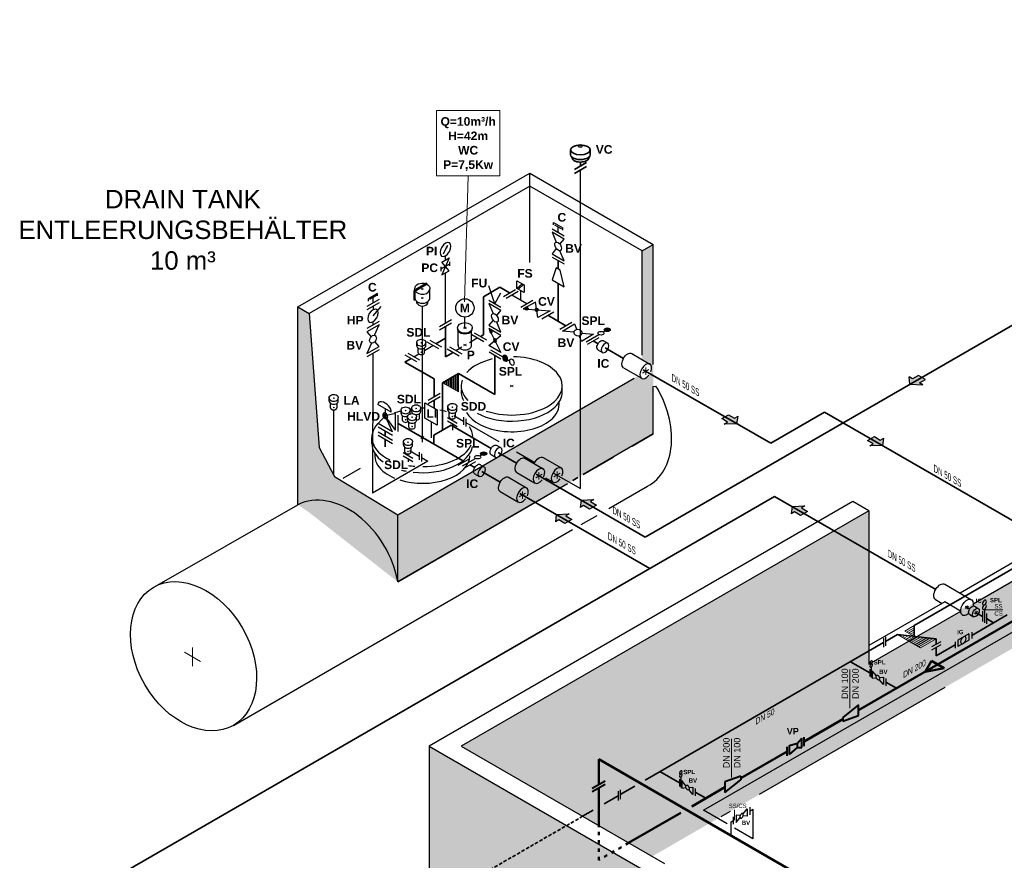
# Model space of a CAD drawing. Header units: millimetres. Extents: x 222 to 2461, y -1493 to 72.
# Tile 4 of 27: x 566 to 1100, y -802 to -346. Entities that reach past the tile are written whole.
import ezdxf

# ---------------------------------------------------------------- set-up
doc = ezdxf.new("R2010")
doc.units = ezdxf.units.MM
for name, pattern in [('ACAD_ISO03W100', [30, 12, -18]), ('ACAD_ISO10W100', [18, 12, -3, 0, -3]), ('VERDECKT2', [0.1875, 0.125, -0.0625])]:
    doc.linetypes.add(name, pattern=pattern)
for name, color, linetype, lineweight in [('Achsen', 253, 'ACAD_ISO10W100', 15), ('Armatur-Entleerung', 7, 'Continuous', 30), ('Armaturen-Auslagerung', 7, 'Continuous', 40), ('Auslagerung', 1, 'Continuous', 50), ('Entleerung', 74, 'Continuous', 35), ('Entleerung schwarz', 251, 'Continuous', 25), ('Hilfslinie', 254, 'Continuous', 9), ('Pfeile', 1, 'Continuous', 18), ('Symbole_70', 7, 'Continuous', 35), ('Text', 7, 'Continuous', 18), ('Text groß', 7, 'Continuous', 18)]:
    doc.layers.add(name, color=color, linetype=linetype, lineweight=lineweight)
for name, color, linetype in [('ANLAGEN', 7, 'Continuous'), ('DN 025-', 8, 'Continuous'), ('effekte', 7, 'Continuous'), ('gebäude', 8, 'Continuous'), ('rohrdurchführung', 7, 'Continuous')]:
    doc.layers.add(name, color=color, linetype=linetype)
doc.styles.add('isotext', font='arial.ttf', dxfattribs={"oblique": 30, "height": 3})

# ---------------------------------------------------------------- blocks, each defined once
blk = doc.blocks.new('FILOU_N2_83_2')
at = {"layer": 'ANLAGEN', "color": 7, "linetype": 'Continuous'}
for p, q in [((0, 0), (6.4952, 12.4102)), ((6.4952, 12.4102), (6.4952, 8.0801)), ((6.4952, 8.0801), (12.9904, 11.8301)), ((12.9904, 11.8301), (12.9904, 3.1699)), ((0, 0), (6.4952, -4.9104)), ((12.9904, 3.1699), (6.4952, -0.5801)), ((6.4952, -0.5801), (6.4952, -4.9103))]:
    blk.add_line(p, q, dxfattribs=at)

msp = doc.modelspace()

# ---------------------------------------------------------------- hatches: boundary and pattern name
at = {"layer": 'Armatur-Entleerung'}
h = msp.add_hatch(color=256, dxfattribs=at)
h.paths.add_polyline_path([(797.1, -469.38), (797.35, -469.54), (797.9, -468.37)])
h.paths.add_polyline_path([(797.9, -468.37), (797.35, -469.54), (797.56, -469.68)])
h = msp.add_hatch(color=256, dxfattribs=at)
edge = h.paths.add_edge_path()
edge.add_ellipse((840.87, -502.56), major_axis=(0.981, -0.017), ratio=0.707107, start_angle=156.689, end_angle=169.4455, ccw=False)
edge.add_line((839.97, -502.27), (840.68, -501.87))
edge.add_ellipse((840.87, -502.56), major_axis=(0.981, -0.017), ratio=0.707107, start_angle=1.1933, end_angle=101.7741, ccw=False)
edge.add_line((841.85, -502.56), (839.91, -502.41))
edge = h.paths.add_edge_path()
edge.add_ellipse((840.87, -502.56), major_axis=(0.981, -0.017), ratio=0.707107, start_angle=-190.5545, end_angle=1.1933, ccw=False)
edge.add_line((839.91, -502.41), (841.85, -502.56))
h = msp.add_hatch(color=256, dxfattribs=at)
edge = h.paths.add_edge_path()
edge.add_ellipse((846.31, -503.23), major_axis=(0.981, -0.017), ratio=0.707107, start_angle=156.689, end_angle=169.4455, ccw=False)
edge.add_line((845.41, -502.94), (846.12, -502.55))
edge.add_ellipse((846.31, -503.23), major_axis=(0.981, -0.017), ratio=0.707107, start_angle=1.1933, end_angle=101.7741, ccw=False)
edge.add_line((847.29, -503.23), (845.35, -503.09))
edge = h.paths.add_edge_path()
edge.add_ellipse((846.31, -503.23), major_axis=(0.981, -0.017), ratio=0.707107, start_angle=-190.5545, end_angle=1.1933, ccw=False)
edge.add_line((845.35, -503.09), (847.29, -503.23))
h = msp.add_hatch(color=256, dxfattribs=at)
edge = h.paths.add_edge_path()
edge.add_ellipse((884.62, -514.05), major_axis=(1.68, 0), ratio=0.57735, start_angle=0, end_angle=360)
h = msp.add_hatch(color=256, dxfattribs=at)
edge = h.paths.add_edge_path()
edge.add_ellipse((821.41, -514.88), major_axis=(0.491, -0.85), ratio=0.707107, start_angle=156.689, end_angle=169.4455, ccw=False)
edge.add_line((821.2, -513.96), (821.9, -514.37))
edge.add_ellipse((821.41, -514.88), major_axis=(0.491, -0.85), ratio=0.707107, start_angle=1.1933, end_angle=101.7741, ccw=False)
edge.add_line((821.92, -515.72), (821.04, -513.98))
edge = h.paths.add_edge_path()
edge.add_ellipse((821.41, -514.88), major_axis=(0.491, -0.85), ratio=0.707107, start_angle=-190.5545, end_angle=1.1933, ccw=False)
edge.add_line((821.04, -513.98), (821.92, -515.72))
h = msp.add_hatch(color=256, dxfattribs=at)
edge = h.paths.add_edge_path()
edge.add_ellipse((823.64, -519.89), major_axis=(0.491, -0.85), ratio=0.707107, start_angle=156.689, end_angle=169.4455, ccw=False)
edge.add_line((823.43, -518.97), (824.13, -519.37))
edge.add_ellipse((823.64, -519.89), major_axis=(0.491, -0.85), ratio=0.707107, start_angle=1.1933, end_angle=101.7741, ccw=False)
edge.add_line((824.14, -520.73), (823.27, -518.99))
edge = h.paths.add_edge_path()
edge.add_ellipse((823.64, -519.89), major_axis=(0.491, -0.85), ratio=0.707107, start_angle=-190.5545, end_angle=1.1933, ccw=False)
edge.add_line((823.27, -518.99), (824.14, -520.73))
h = msp.add_hatch(color=256, dxfattribs=at)
edge = h.paths.add_edge_path()
edge.add_ellipse((829.21, -529.54), major_axis=(-0.86, 1.5), ratio=0.707107, start_angle=0, end_angle=360, ccw=False)
h = msp.add_hatch(color=256, dxfattribs=at)
edge = h.paths.add_edge_path()
edge.add_ellipse((764.07, -560.83), major_axis=(0.86, -1.49), ratio=0.707107, start_angle=156.689, end_angle=169.4455, ccw=False)
edge.add_line((763.7, -559.23), (764.92, -559.93))
edge.add_ellipse((764.07, -560.83), major_axis=(0.86, -1.49), ratio=0.707107, start_angle=1.1933, end_angle=101.7741, ccw=False)
edge.add_line((764.95, -562.3), (763.42, -559.26))
edge = h.paths.add_edge_path()
edge.add_ellipse((764.07, -560.83), major_axis=(0.86, -1.49), ratio=0.707107, start_angle=-190.5545, end_angle=1.1933, ccw=False)
edge.add_line((763.42, -559.26), (764.95, -562.3))
h = msp.add_hatch(color=256, dxfattribs=at)
edge = h.paths.add_edge_path()
edge.add_ellipse((817.55, -581.36), major_axis=(1.68, 0), ratio=0.57735, start_angle=0, end_angle=360)
at = {"layer": 'Auslagerung'}
h = msp.add_hatch(color=256, dxfattribs=at)
h.paths.add_polyline_path([(1057.21, -699.8), (1067.61, -697.8), (1064.14, -695.8)])
h.paths.add_polyline_path([(1057.21, -699.8), (1057.21, -699.8), (1064.14, -695.8), (1060.68, -693.8)])
at = {"layer": 'effekte'}
h = msp.add_hatch(color=9, dxfattribs=at)
h.set_gradient(color1=(201, 200, 192), color2=(242, 242, 242), rotation=330, tint=1, name='CURVED')
edge = h.paths.add_edge_path()
edge.add_line((1325.89, -559.41), (1325.89, -439.67))
edge.add_line((1325.89, -439.67), (1172.33, -528.33))
edge.add_line((1172.33, -528.33), (1172.33, -611.55))
edge.add_line((1172.33, -611.55), (1136.51, -632.23))
edge.add_ellipse((1133.08, -634.22), major_axis=(2.43, 4.22), ratio=0.573854, start_angle=134.826, end_angle=314.826, ccw=False)
edge.add_line((1129.65, -636.22), (1129.63, -636.21))
edge.add_line((1129.63, -636.21), (1083.43, -662.88))
edge.add_ellipse((1080, -664.86), major_axis=(2.43, 4.22), ratio=0.573854, start_angle=134.826, end_angle=314.826, ccw=False)
edge.add_line((1076.57, -666.86), (1076.55, -666.85))
edge.add_line((1076.55, -666.85), (1026.74, -695.61))
edge.add_line((1026.74, -695.61), (1026.74, -612.38))
edge.add_line((1026.74, -612.38), (805.31, -740.22))
edge.add_line((805.31, -740.22), (909.01, -800.09))
edge.add_line((909.01, -800.09), (1325.89, -559.41))
h = msp.add_hatch(color=9, dxfattribs=at)
h.set_gradient(color1=(201, 200, 192), color2=(242, 242, 242), rotation=330, tint=1, name='CURVED')
h.paths.add_polyline_path([(903.52, -527.86), (903.52, -471.25), (909.66, -467.7), (909.66, -570.65), (770.86, -650.95), (770.86, -614.57), (899.19, -540.31), (900.86, -539.38), (903.14, -540.7), (904.29, -540.79), (905.98, -540.39), (907.19, -539.13), (907.59, -538.45), (908.36, -537.25), (908.58, -536.29), (908.85, -534.78), (908.76, -533.64), (908.36, -532.9), (907.06, -531.97), (903.61, -530.06)])
h = msp.add_hatch(color=9, dxfattribs=at)
h.set_gradient(color1=(201, 200, 192), color2=(242, 242, 242), rotation=330, tint=1, name='CURVED')
edge = h.paths.add_edge_path()
edge.add_line((736.56, -593.83), (728.28, -578.03))
edge.add_line((728.28, -578.03), (722.83, -505.17))
edge.add_line((722.83, -505.17), (716.68, -501.62))
edge.add_line((716.68, -501.62), (716.68, -609.06))
edge.add_ellipse((737.31, -647.14), major_axis=(21.66, -37.52), ratio=0.707107, start_angle=62.3959, end_angle=177.8067, ccw=False)
edge.add_line((770.86, -650.95), (770.86, -614.57))
edge.add_line((770.86, -614.57), (736.56, -593.83))
h = msp.add_hatch(color=9, dxfattribs=at)
h.set_gradient(color1=(201, 200, 192), color2=(242, 242, 242), rotation=330, tint=1, name='CURVED')
h.paths.add_polyline_path([(846.4, -850.05), (843.8, -851.55), (841.2, -847.05), (848.99, -848.55), (846.4, -850.05), (907, -885.04), (907, -808.93), (887.59, -797.73), (880, -793.35), (880, -793.35), (787.99, -740.22), (787.99, -869.96), (1274.67, -1150.95), (1303.86, -1134.09), (907, -904.96), (907, -885.04)])
h.paths.add_polyline_path([(851.96, -861.04), (861.88, -866.76), (861.88, -858.71), (851.96, -852.98)], flags=16)
at = {"layer": 'Hilfslinie', "ltscale": 0.8}
h = msp.add_hatch(dxfattribs=at)
h.set_pattern_fill('ANSI31', color=256, scale=0.2, angle=45)
h.set_pattern_definition([(90, (799.4913, -542.8028), (-0.635, 1e-16), [])])
h.paths.add_polyline_path([(795.17, -542.8), (803.81, -537.81), (803.81, -547.79)])
at = {"layer": 'Pfeile', "lineweight": 15}
h = msp.add_hatch(color=74, dxfattribs=at)
h.paths.add_polyline_path([(1055.52, -539.92), (1053.68, -538.86), (1048.77, -541.7), (1049.02, -543.67)])
h.paths.add_polyline_path([(1057.35, -540.98), (1055.52, -539.92), (1049.02, -543.67), (1049.02, -543.67), (1052.44, -543.81)])
h.paths.add_polyline_path([(1056.02, -543.96), (1054.14, -542.88), (1057.39, -541), (1057.35, -540.98), (1052.44, -543.81)])
h.paths.add_polyline_path([(1053.68, -538.86), (1053.64, -538.84), (1050.39, -540.71), (1048.52, -539.63), (1048.77, -541.7)])
for points in [[(946.78, -562.28), (950, -564.21), (948.1, -565.26), (955.1, -565.1), (955.68, -561.07), (953.79, -562.12), (950.57, -560.18)], [(1025.92, -574.17), (1029.13, -576.1), (1027.23, -577.15), (1034.24, -576.99), (1034.81, -572.96), (1032.92, -574.01), (1029.71, -572.07)], [(878.77, -609.27), (875.53, -607.4), (877.4, -606.31), (870.4, -606.6), (869.9, -610.64), (871.78, -609.56), (875.02, -611.44)], [(865.33, -617.05), (862.08, -615.18), (863.96, -614.09), (856.96, -614.38), (856.46, -618.42), (858.33, -617.34), (861.58, -619.22)], [(993.39, -612.7), (990.15, -610.82), (992.02, -609.74), (985.02, -610.03), (984.52, -614.07), (986.4, -612.99), (989.64, -614.86)]]:
    msp.add_hatch(color=74, dxfattribs=at).paths.add_polyline_path(points)

# ---------------------------------------------------------------- linework, layer by layer
at = {"layer": 'Achsen', "lineweight": 15}
for p, q in [((784.76, -492.22), (783.71, -491.61)), ((783.71, -492.22), (784.76, -491.61)), ((783.71, -497.13), (784.76, -496.52)), ((784.76, -497.13), (783.71, -496.52)), ((808.14, -513.51), (806.51, -512.57)), ((806.51, -513.51), (808.14, -512.57)), ((783.98, -521.35), (783.35, -520.98)), ((783.35, -521.35), (783.98, -520.98)), ((808.14, -522.87), (806.51, -521.93)), ((806.51, -522.87), (808.14, -521.93)), ((783.98, -526.48), (783.35, -526.11)), ((783.35, -526.48), (783.98, -526.11)), ((833.6, -545.02), (831.94, -544.07)), ((831.94, -545.02), (833.6, -544.07)), ((736.44, -551.34), (735.81, -550.97)), ((735.81, -551.34), (736.44, -550.97)), ((800.87, -556.23), (800.24, -555.87)), ((800.24, -556.23), (800.87, -555.87)), ((735.81, -556.47), (736.44, -556.1)), ((736.44, -556.47), (735.81, -556.1)), ((775.47, -558.12), (774.84, -557.76)), ((774.84, -558.12), (775.47, -557.76)), ((778.98, -561.69), (778.34, -561.33)), ((778.34, -561.69), (778.98, -561.33)), ((781.2, -556.98), (780.57, -556.61)), ((780.57, -556.98), (781.2, -556.61)), ((800.87, -561.36), (800.24, -561)), ((800.24, -561.36), (800.87, -561)), ((775.47, -563.25), (774.84, -562.89)), ((774.84, -563.25), (775.47, -562.89)), ((778.98, -566.82), (778.34, -566.46)), ((778.34, -566.82), (778.98, -566.46)), ((781.2, -562.11), (780.57, -561.74)), ((780.57, -562.11), (781.2, -561.74)), ((785.07, -573.04), (783.41, -572.09)), ((783.41, -573.04), (785.07, -572.09)), ((776.78, -575.23), (776.14, -574.86)), ((776.14, -575.23), (776.78, -574.86)), ((776.78, -580.36), (776.14, -579.99)), ((776.14, -580.36), (776.78, -579.99)), ((663.81, -694.19), (655.14, -689.18)), ((659.47, -686.68), (659.47, -696.7))]:
    msp.add_line(p, q, dxfattribs=at)
at = {"layer": 'Achsen'}
for p, q in [((905.57, -534.56), (905.57, -538.56)), ((903.84, -537.56), (907.3, -535.56)), ((845.81, -594.43), (849.27, -592.43)), ((847.54, -591.43), (847.54, -595.43)), ((855.68, -594), (859.15, -592)), ((857.41, -591), (857.41, -595)), ((836.87, -604.82), (840.33, -602.82)), ((838.6, -601.82), (838.6, -605.82)), ((1079.13, -665.36), (1080.86, -664.36)), ((1080, -663.86), (1080, -665.86)), ((1083.96, -668.15), (1085.69, -667.15)), ((1084.83, -666.65), (1084.83, -668.65))]:
    msp.add_line(p, q, dxfattribs=at)
at = {"layer": 'Armatur-Entleerung'}
for p, q in [((854.68, -459.22), (861.25, -463.01)), ((855.45, -455.83), (860.48, -458.74)), ((855.45, -457.1), (855.45, -455.83)), ((856.01, -457.02), (859.79, -459.21)), ((857.97, -461.11), (857.97, -458.15)), ((860.48, -460.01), (860.48, -458.74)), ((795.74, -472.91), (797.9, -468.37)), ((854.68, -474.56), (861.25, -478.35)), ((794.43, -482.17), (794.43, -479.92)), ((780.16, -492.51), (780.16, -491.76)), ((788.31, -496.68), (788.31, -491.76)), ((823.64, -499.9), (820.36, -490.25)), ((838.57, -489.14), (835.77, -491.7)), ((839.21, -489.51), (836.41, -492.07)), ((759.96, -494.33), (754.92, -497.24)), ((754.92, -498.52), (754.92, -497.24)), ((759.4, -495.53), (755.61, -497.72)), ((757.44, -499.61), (757.44, -496.65)), ((759.96, -495.61), (759.96, -494.33)), ((780.16, -496.68), (780.16, -493.09)), ((823.64, -499.9), (826.92, -494.04)), ((828.35, -496.02), (834.9, -492.19)), ((829.73, -497), (836.28, -493.17)), ((832.85, -495.18), (840.95, -499.86)), ((837.57, -492.74), (837.57, -497.91)), ((760.72, -497.72), (754.15, -501.51)), ((760.72, -499.52), (754.15, -503.31)), ((757.44, -501.41), (757.44, -503.18)), ((757.44, -506.47), (761.81, -501.41)), ((781.32, -499.55), (781.32, -498.85)), ((787.15, -499.55), (787.15, -498.85)), ((820.36, -498.01), (826.92, -501.8)), ((837.68, -501.78), (844.23, -497.94)), ((807.32, -513.04), (807.32, -507.21)), ((849.13, -508.15), (855.67, -504.31)), ((760.72, -509.63), (754.15, -513.42)), ((757.44, -511.52), (757.44, -509.76)), ((793.55, -512.38), (800.1, -508.55)), ((793.55, -514.17), (800.1, -510.34)), ((858.91, -513.8), (865.46, -509.96)), ((803.65, -522.54), (803.65, -514.62)), ((809.8, -520.95), (814.09, -518.43)), ((810.99, -522.54), (810.99, -514.62)), ((811.11, -516.71), (817.68, -520.51)), ((812.44, -515.68), (819.01, -519.47)), ((873.13, -520.68), (880.11, -516.65)), ((873.91, -521.97), (880.25, -518.31)), ((882.49, -515.28), (883.43, -514.73)), ((781.2, -522.83), (781.2, -521.07)), ((781.9, -526.55), (781.9, -523.96)), ((785.43, -525.26), (789.98, -522.59)), ((785.43, -526.55), (785.43, -523.96)), ((786.13, -522.83), (786.13, -521.07)), ((793.24, -524.48), (786.9, -520.82)), ((794.79, -523.57), (788.45, -519.91)), ((799.05, -523.43), (805.61, -527.22)), ((802.33, -525.33), (805.59, -523.42)), ((882.51, -519.95), (884.98, -521.37)), ((760.71, -524.99), (754.13, -528.76)), ((781.25, -531.5), (774.91, -527.84)), ((782.8, -530.59), (776.46, -526.93)), ((779.54, -528.71), (782.28, -527.11)), ((797.71, -524.46), (804.28, -528.25)), ((826.81, -529.96), (820.47, -526.3)), ((821.2, -524.92), (827.87, -528.77)), ((879.55, -525), (882.05, -526.44)), ((830.55, -530.32), (831.5, -530.86)), ((787.41, -552.37), (793.95, -548.54)), ((787.41, -554.16), (793.95, -550.33)), ((733.66, -552.82), (733.66, -551.06)), ((734.36, -556.54), (734.36, -553.95)), ((737.89, -556.54), (737.89, -553.95)), ((738.59, -552.64), (738.59, -551.06)), ((798.09, -557.72), (798.09, -555.96)), ((803.02, -557.72), (803.02, -555.96)), ((760.18, -564.97), (764.07, -560.83)), ((764.07, -556.95), (764.07, -560.83)), ((769.6, -559.53), (764.07, -560.83)), ((767.96, -569.46), (764.07, -560.83)), ((769.6, -568.52), (764.07, -560.83)), ((769.6, -568.52), (769.6, -559.53)), ((771.1, -569.38), (771.1, -560.4)), ((772.69, -559.61), (772.69, -557.85)), ((773.39, -563.32), (773.39, -560.73)), ((777.62, -559.61), (777.62, -557.85)), ((778.42, -558.46), (778.42, -556.7)), ((779.12, -559.61), (779.12, -559.59)), ((782.64, -562.18), (782.64, -559.59)), ((783.35, -558.46), (783.35, -556.7)), ((798.79, -561.43), (798.79, -558.84)), ((802.32, -561.43), (802.32, -558.84)), ((767.96, -569.46), (760.18, -564.97)), ((776.19, -563.18), (776.19, -561.42)), ((776.9, -566.89), (776.9, -564.31)), ((780.42, -566.89), (780.42, -564.31)), ((781.12, -563.18), (781.12, -561.42)), ((797.88, -561.67), (803.23, -564.76)), ((797.88, -563.47), (803.23, -566.56)), ((806.52, -561.58), (806.52, -565.75)), ((807.88, -562.37), (807.88, -566.53)), ((760.18, -566.76), (767.96, -571.25)), ((760.18, -569.51), (767.96, -574)), ((760.18, -571.3), (767.96, -575.79)), ((774, -576.71), (774, -574.95)), ((778.92, -576.71), (778.92, -574.95)), ((824.48, -576.82), (826.95, -578.24)), ((773.78, -580.67), (779.14, -583.76)), ((773.78, -582.47), (779.14, -585.56)), ((774.7, -580.43), (774.7, -577.84)), ((778.22, -580.43), (778.22, -577.84)), ((782.42, -580.58), (782.42, -584.74)), ((783.78, -581.37), (783.78, -585.53)), ((815.42, -582.59), (816.36, -582.04)), ((821.52, -581.87), (824.02, -583.31)), ((803.66, -587.57), (810, -583.91)), ((806.06, -587.99), (813.04, -583.96)), ((806.94, -589.22), (813.28, -585.56)), ((815.54, -587.2), (818.01, -588.63)), ((812.58, -592.25), (815.08, -593.7)), ((1083.99, -664.18), (1086.12, -665.41)), ((1088.39, -666.82), (1088.39, -672.59)), ((1089.46, -665.93), (1089.46, -673.21)), ((1090.56, -668.07), (1090.56, -673.84)), ((1081.45, -668.69), (1083.61, -669.93)), ((1034.6, -681.49), (1034.6, -686.49)), ((1035.77, -680.81), (1035.77, -685.81)), ((1065.73, -683.46), (1060.73, -686.34)), ((1065.73, -685.1), (1060.73, -687.99)), ((1027.2, -698.43), (1027.2, -702.43)), ((1027.96, -697.29), (1027.96, -702.87)), ((1030.78, -701.96), (1028.59, -699.23)), ((1028.59, -699.23), (1028.59, -703.23)), ((1028.59, -703.23), (1030.78, -703.04)), ((1032.39, -702.89), (1034.59, -702.7)), ((1034.59, -706.7), (1032.39, -703.97)), ((1034.59, -702.7), (1034.59, -706.7)), ((1035.85, -703.43), (1035.85, -707.43)), ((923.8, -758.13), (923.8, -762.13)), ((924.56, -756.99), (924.56, -762.57)), ((927.38, -761.66), (925.19, -758.93)), ((925.19, -758.93), (925.19, -762.93)), ((891.72, -763.98), (891.72, -768.98)), ((925.19, -762.93), (927.38, -762.74)), ((928.99, -762.59), (931.19, -762.4)), ((931.19, -766.4), (928.99, -763.67)), ((931.19, -762.4), (931.19, -766.4)), ((932.45, -763.12), (932.45, -767.12)), ((890.54, -764.66), (890.54, -769.66))]:
    msp.add_line(p, q, dxfattribs=at)
for points in [[(858.95, -467.59), (861.25, -464.81), (854.68, -461.02), (856.97, -466.44)], [(797.9, -468.37), (797.1, -469.38), (797.56, -469.68), (797.9, -468.37)], [(856.98, -469.98), (854.68, -472.76), (861.25, -476.55), (858.96, -471.13)], [(798.78, -482.03), (794.86, -477.29), (798.78, -475.02), (794.86, -484.3), (798.78, -482.03)], [(799.22, -479.4), (799.22, -477.15)], [(780.13, -493.11), (786.78, -489.21), (786.52, -488.78), (779.76, -492.74)], [(839.58, -493.9), (835.56, -491.58), (835.56, -487.41), (839.58, -489.72), (839.58, -493.9)], [(780.13, -493.11), (780.13, -498.02), (779.76, -498.02), (779.76, -492.74)], [(824.63, -506.38), (826.92, -503.6), (820.36, -499.81), (822.65, -505.23)], [(758.33, -517.08), (760.72, -511.43), (754.15, -515.22), (756.36, -517.89)], [(822.65, -508.77), (820.36, -511.55), (826.92, -515.34), (824.63, -509.92)], [(866.45, -515.43), (860.34, -514.85), (866.79, -510.87), (868.1, -514.08)], [(871.02, -515.86), (877.13, -516.44), (870.67, -520.42), (869.37, -517.21)], [(756.54, -521.31), (754.14, -526.96), (760.71, -523.18), (758.51, -520.5)], [(767.39, -558.87), (759.98, -554.59)]]:
    msp.add_lwpolyline(points, dxfattribs=at)
for points in [[(799.22, -478.28), (794.43, -481.04)], [(856.94, -480.5), (854.68, -487.04), (861.25, -490.83), (858.99, -481.68)], [(846.97, -507.46), (845.65, -499), (839.02, -502.68), (853.6, -503.78)], [(820.36, -522.63), (826.92, -517.15), (820.36, -513.35), (826.92, -526.42)]]:
    msp.add_lwpolyline(points, close=True, dxfattribs=at)
for points in [[(1031.05, -701.7, -0.1593), (1031.36, -701.68, -0.1064), (1031.71, -701.85, -0.0713), (1032.05, -702.2, -0.0576), (1032.31, -702.66, -0.0576), (1032.46, -703.17, -0.0713), (1032.48, -703.65, -0.1064), (1032.36, -704.02, -0.1593), (1032.13, -704.24, -0.1593), (1031.81, -704.26, -0.1064), (1031.46, -704.08, -0.0713), (1031.13, -703.74, -0.0576), (1030.87, -703.27, -0.0576), (1030.72, -702.76, -0.0713), (1030.7, -702.28, -0.1064), (1030.81, -701.91, -0.1593)], [(927.65, -761.39, -0.1593), (927.96, -761.37, -0.1064), (928.32, -761.55, -0.0713), (928.65, -761.9, -0.0576), (928.91, -762.36, -0.0576), (929.06, -762.87, -0.0713), (929.08, -763.35, -0.1064), (928.96, -763.72, -0.1593), (928.73, -763.94, -0.1593), (928.41, -763.96, -0.1064), (928.06, -763.78, -0.0713), (927.73, -763.43, -0.0576), (927.47, -762.97, -0.0576), (927.32, -762.46, -0.0713), (927.3, -761.98, -0.1064), (927.41, -761.61, -0.1593)]]:
    msp.add_lwpolyline(points, format="xyb", close=True, dxfattribs=at)
msp.add_circle((807.32, -502.23), 4.98, dxfattribs=at)
at = {"layer": 'Armatur-Entleerung', "extrusion": (0, 0, -1)}
for centre, major_axis, ratio in [((796.82, -470.42), (-2.13, -3.61), 0.573604), ((840.87, -502.56), (0.981, -0.017), 0.707107), ((846.31, -503.23), (0.981, -0.017), 0.707107), ((821.41, -514.88), (0.491, -0.85), 0.707107), ((868.73, -515.65), (-2.31, -0.07), 0.707107), ((823.64, -519.89), (0.491, -0.85), 0.707107), ((883.46, -523.88), (-1.49, -2.52), 0.573604), ((829.21, -529.54), (-0.86, 1.5), 0.707107), ((832.84, -531.63), (-0.86, 1.5), 0.707107), ((764.07, -560.83), (0.86, -1.49), 0.707107), ((825.43, -580.74), (-1.49, -2.52), 0.573604), ((816.49, -591.13), (-1.49, -2.52), 0.573604), ((1089.46, -662.23), (-0.76, -1.31), 0.57735), ((1089.46, -664.7), (-0.76, -1.31), 0.57735), ((1027.96, -694.73), (-0.523, -0.907), 0.57735), ((1027.96, -696.44), (-0.523, -0.907), 0.57735), ((924.56, -754.43), (-0.523, -0.907), 0.57735), ((924.56, -756.14), (-0.523, -0.907), 0.57735)]:
    msp.add_ellipse(centre, major_axis=major_axis, ratio=ratio, dxfattribs=at)
at = {"layer": 'Armatur-Entleerung'}
for centre, major_axis, ratio in [((857.97, -468.78), (1.32, -2.24), 0.573604), ((823.64, -507.58), (1.32, -2.24), 0.573604), ((807.32, -513.04), (-4.03, 0), 0.707107), ((884.62, -514.05), (1.68, 0), 0.57735), ((757.43, -519.2), (-1.16, -2), 0.707107), ((881.3, -515.96), (1.68, 0), 0.57735), ((814.23, -583.28), (1.68, 0), 0.57735), ((817.55, -581.36), (1.68, 0), 0.57735), ((1084.83, -667.65), (-1.29, -2.24), 0.573889)]:
    msp.add_ellipse(centre, major_axis=major_axis, ratio=ratio, dxfattribs=at)
at = {"layer": 'Armatur-Entleerung', "extrusion": (0, 0, -1)}
for centre, major_axis, ratio, start_param, end_param in [((784.24, -491.61), (-4.08, 0), 0.707107, 6.229713, 8.323848), ((784.24, -491.61), (-4.08, 0), 0.707107, 8.487781, 9.478251), ((783.66, -520.98), (-2.47, 0), 0.707107, 6.229713, 9.478251), ((881.08, -522.5), (-1.49, -2.52), 0.573604, 6.248229, 9.449833), ((736.12, -550.97), (-2.47, 0), 0.707107, 6.229713, 9.478251), ((775.15, -557.75), (-2.47, 0), 0.707107, 6.229713, 9.478251), ((780.88, -556.61), (-2.47, 0), 0.707107, 6.229713, 9.478251), ((800.56, -555.86), (-2.47, 0), 0.707107, 6.229713, 9.478251), ((778.66, -561.32), (-2.47, 0), 0.707107, 6.229713, 9.478251), ((776.46, -574.86), (-2.47, 0), 0.707107, 6.229713, 9.478251), ((823.05, -579.37), (-1.49, -2.52), 0.573604, 6.248229, 9.449833), ((814.1, -589.75), (-1.49, -2.52), 0.573604, 6.248229, 9.449833), ((1082.72, -666.43), (-1.31, -2.23), 0.573604, 6.248229, 9.449833)]:
    msp.add_ellipse(centre, major_axis=major_axis, ratio=ratio, start_param=start_param, end_param=end_param, dxfattribs=at)
at = {"layer": 'Armatur-Entleerung'}
for centre, major_axis, ratio, start_param, end_param in [((784.24, -491.92), (-4.08, 0), 0.707107, 6.229713, 6.474831), ((784.24, -491.92), (-4.08, 0), 0.707107, 6.644544, 9.478251), ((784.24, -496.83), (-4.08, 0), 0.707107, 6.229713, 9.478251), ((784.24, -499.13), (-2.98, 0), 0.707107, 6.484813, 9.22315), ((807.32, -513.44), (-4.03, 0), 0.707107, 6.213158, 9.494805), ((783.66, -521.17), (-2.47, 0), 0.707107, 6.229713, 9.478251), ((783.66, -522.74), (-2.47, 0), 0.707107, 6.229713, 9.478251), ((807.32, -522.4), (-3.67, 0), 0.707107, 6.229713, 9.478251), ((783.66, -526.3), (-1.8, 0), 0.707107, 6.484813, 9.22315), ((736.12, -551.16), (-2.47, 0), 0.707107, 6.229713, 9.478251), ((736.12, -552.73), (-2.47, 0), 0.707107, 6.229713, 9.478251), ((763.68, -556.73), (-3.31, 3.03), 0.55835, 3.518647, 6.66024), ((800.56, -556.05), (-2.47, 0), 0.707107, 6.229713, 9.478251), ((736.12, -556.28), (-1.8, 0), 0.707107, 6.484813, 9.22315), ((775.15, -557.94), (-2.47, 0), 0.707107, 6.229713, 9.478251), ((775.15, -559.51), (-2.47, 0), 0.707107, 6.229713, 8.298801), ((775.15, -559.51), (-2.47, 0), 0.707107, 9.289134, 9.478251), ((780.88, -556.8), (-2.47, 0), 0.707107, 6.229713, 9.478251), ((780.88, -558.37), (-2.47, 0), 0.707107, 6.229713, 7.08039), ((780.88, -558.37), (-2.47, 0), 0.707107, 7.649408, 9.478251), ((800.56, -557.62), (-2.47, 0), 0.707107, 6.229713, 9.478251), ((775.15, -563.07), (-1.8, 0), 0.707107, 6.484813, 8.69363), ((778.66, -561.51), (-2.47, 0), 0.707107, 6.229713, 9.478251), ((778.66, -563.08), (-2.47, 0), 0.707107, 6.229713, 9.478251), ((780.88, -561.92), (-1.8, 0), 0.707107, 7.986761, 9.22315), ((800.56, -561.18), (-1.8, 0), 0.707107, 6.484813, 9.22315), ((778.66, -566.64), (-1.8, 0), 0.707107, 6.484813, 9.22315), ((776.46, -575.04), (-2.47, 0), 0.707107, 6.229713, 9.478251), ((776.46, -576.62), (-2.47, 0), 0.707107, 6.229713, 9.478251), ((776.46, -580.17), (-1.8, 0), 0.707107, 6.484813, 9.22315)]:
    msp.add_ellipse(centre, major_axis=major_axis, ratio=ratio, start_param=start_param, end_param=end_param, dxfattribs=at)
at = {"layer": 'Armatur-Entleerung', "extrusion": (-9.86076e-32, 6.12303e-17, -1)}
msp.add_ellipse((757.44, -506.47), major_axis=(-2.05, -3.49), ratio=0.57735, dxfattribs=at)
at = {"layer": 'Armaturen-Auslagerung'}
for p, q in [((1021.16, -717.73), (1012.5, -724.61)), ((1021.16, -723.5), (1021.16, -717.73)), ((1012.5, -726.61), (1021.16, -723.5)), ((1012.5, -724.61), (1012.5, -726.61)), ((987.97, -738.59), (990.31, -735.92)), ((990.31, -740.92), (990.31, -735.92)), ((991.49, -740.24), (991.49, -735.24)), ((982.31, -745.54), (982.31, -740.54)), ((983.64, -739.77), (987.97, -738.59)), ((983.64, -744.77), (983.64, -739.77)), ((983.64, -744.77), (987.97, -740.95)), ((987.97, -740.95), (987.97, -738.59)), ((987.97, -740.95), (990.31, -740.92)), ((876.54, -763.08), (883.47, -759.08)), ((957.2, -756.54), (948.54, -759.65)), ((948.54, -765.43), (957.2, -758.54)), ((957.2, -756.54), (957.2, -758.54)), ((876.54, -764.91), (883.47, -760.91)), ((948.54, -759.65), (948.54, -765.43)), ((948.54, -759.65), (948.54, -765.43))]:
    msp.add_line(p, q, dxfattribs=at)
at = {"layer": 'Auslagerung'}
for p, q in [((1021.16, -720.62), (1160.87, -639.95)), ((1057.21, -699.8), (1060.68, -693.8)), ((1067.61, -697.8), (1060.68, -693.8)), ((1067.61, -697.8), (1057.21, -699.8)), ((991.49, -737.74), (1012.5, -725.62)), ((957.2, -757.54), (982.31, -743.04)), ((880, -761.08), (880, -747.21)), ((1126.43, -889.49), (880, -747.21)), ((880, -783.35), (880, -762.91)), ((930.55, -772.93), (948.54, -762.54)), ((896.25, -792.73), (924.55, -776.39))]:
    msp.add_line(p, q, dxfattribs=at)
at = {"layer": 'Auslagerung', "linetype": 'ACAD_ISO03W100', "ltscale": 0.15}
for p, q in [((880, -802.11), (880, -783.35)), ((896.25, -792.73), (880, -802.11))]:
    msp.add_line(p, q, dxfattribs=at)
at = {"layer": 'DN 025-'}
for p, q in [((870.08, -600.31), (870.08, -427.36)), ((796.82, -476.16), (796.82, -473.82)), ((796.82, -510.46), (796.82, -483.17)), ((784.24, -497.03), (784.24, -496.82)), ((784.24, -575.14), (784.24, -501.24)), ((757.42, -526.87), (757.13, -602.84)), ((736.12, -593), (736.12, -557.56)), ((801.35, -560.68), (806.52, -563.66)), ((800.56, -563.22), (800.56, -562.45)), ((800.56, -565.02), (800.56, -568.56)), ((807.88, -564.45), (825.85, -574.8)), ((776.46, -582.21), (776.46, -581.45)), ((777.25, -579.67), (782.42, -582.66)), ((835.3, -580.31), (845.3, -586.08)), ((787.25, -585.45), (757.13, -602.84)), ((776.46, -584.01), (776.46, -585.78)), ((783.78, -583.45), (787.25, -585.45)), ((855.53, -591.91), (870.08, -600.31))]:
    msp.add_line(p, q, dxfattribs=at)
at = {"layer": 'DN 025-', "color": 74}
for p, q in [((936.99, -775.05), (1208.64, -618.21)), ((949.68, -782.37), (936.99, -775.05)), ((962.08, -775.42), (963.74, -774.46)), ((963.74, -774.46), (963.74, -790.49)), ((951.68, -781.42), (953.08, -780.62)), ((951.68, -781.42), (951.68, -788.6)), ((963.74, -790.49), (953.68, -784.68))]:
    msp.add_line(p, q, dxfattribs=at)
at = {"layer": 'DN 025-', "lineweight": -3}
for p, q in [((1082.56, -678.29), (1082.56, -681.75)), ((1073.56, -683.49), (1073.56, -686.95)), ((1081.06, -679.16), (1075.06, -682.62)), ((1075.06, -682.62), (1075.06, -686.08)), ((1081.06, -682.62), (1075.06, -686.08)), ((1081.06, -679.16), (1081.06, -682.62)), ((958.39, -777.02), (960.58, -774.29)), ((960.58, -774.29), (960.58, -778.29)), ((962.08, -773.42), (962.08, -777.42)), ((953.08, -778.62), (953.08, -782.62)), ((954.58, -777.75), (954.58, -781.75)), ((956.78, -777.95), (954.58, -777.75)), ((954.58, -781.75), (956.78, -779.02)), ((960.58, -778.29), (958.39, -778.09))]:
    msp.add_line(p, q, dxfattribs=at)
msp.add_lwpolyline([(958.12, -776.75, 0.1593), (957.81, -776.73, 0.1064), (957.46, -776.9, 0.0713), (957.12, -777.25, 0.0576), (956.86, -777.71, 0.0576), (956.71, -778.22, 0.0713), (956.69, -778.7, 0.1064), (956.81, -779.08, 0.1593), (957.04, -779.29, 0.1593), (957.36, -779.31, 0.1064), (957.71, -779.13, 0.0713), (958.04, -778.79, 0.0576), (958.3, -778.32, 0.0576), (958.45, -777.81, 0.0713), (958.47, -777.34, 0.1064), (958.36, -776.96, 0.1593)], format="xyb", close=True, dxfattribs=at)
at = {"layer": 'DN 025-', "lineweight": -3, "extrusion": (0, 0, -1)}
msp.add_ellipse((1078.06, -682.62), major_axis=(-1.06, -1.84), ratio=0.57735, dxfattribs=at)
at = {"layer": 'Entleerung'}
for p, q in [((1391.96, -345.68), (905.25, -626.68)), ((857.96, -481.09), (857.96, -476.46)), ((857.97, -481.09), (857.97, -476.46)), ((817.38, -496.21), (826.26, -491)), ((826.26, -491), (831.63, -494.1)), ((857.96, -509.44), (857.96, -488.94)), ((817.38, -516.75), (817.38, -496.21)), ((852.4, -506.23), (862.18, -511.88)), ((796.82, -528.8), (796.82, -512.25)), ((815.85, -517.65), (817.38, -516.75)), ((791.62, -521.74), (796.82, -518.69)), ((877.08, -520.14), (879.65, -521.62)), ((883.46, -523.88), (893.46, -529.65)), ((796.82, -528.8), (801, -526.36)), ((823.64, -549.26), (823.64, -528.13)), ((774.79, -531.6), (778.08, -529.67)), ((774.79, -531.6), (790.68, -540.78)), ((795.17, -542.8), (803.81, -537.81)), ((803.81, -537.81), (823.64, -549.26)), ((904.18, -535.77), (973.41, -575.65)), ((790.68, -550.45), (790.68, -540.78)), ((795.17, -568.66), (795.17, -542.8)), ((790.68, -556.66), (790.68, -552.24)), ((1002.66, -558.76), (973.41, -575.65)), ((1002.66, -558.76), (1116.16, -624.29)), ((771.1, -564.92), (807.03, -585.62)), ((799.9, -565.95), (790.44, -571.38)), ((799.9, -565.95), (821.62, -578.49)), ((764.07, -571.75), (764.07, -569.01)), ((790.44, -576.06), (790.44, -571.38)), ((764.07, -577.68), (764.07, -573.54)), ((825.43, -580.74), (835.43, -586.52)), ((810.11, -587.39), (812.67, -588.87)), ((810.11, -587.39), (812.67, -588.87)), ((816.49, -591.13), (826.49, -596.9)), ((846.04, -592.57), (905.25, -626.68)), ((837.13, -602.97), (907.79, -643.68)), ((975.55, -604.56), (524.21, -865.14))]:
    msp.add_line(p, q, dxfattribs=at)
at = {"layer": 'Entleerung', "color": 74}
for p, q in [((1178.91, -601.05), (1051.25, -674.75)), ((1063.01, -655.06), (975.55, -604.56)), ((1079, -664.29), (1081.43, -665.69)), ((1084.83, -667.65), (1088.39, -669.71)), ((1101.9, -668.86), (1082.56, -680.02)), ((1090.56, -670.96), (1094.41, -673.18)), ((1051.25, -674.75), (1051.25, -680.59)), ((905.23, -758.68), (1034.6, -683.99)), ((1035.77, -683.31), (1042.2, -679.6)), ((1042.2, -679.6), (1063.23, -681.91)), ((1063.23, -684.9), (1063.23, -681.91)), ((1073.56, -685.22), (1063.23, -691.18)), ((1063.23, -691.18), (1063.23, -686.55)), ((1016.66, -694.35), (1027.2, -700.43)), ((1035.85, -705.43), (1041.66, -708.78)), ((913.26, -754.04), (923.8, -760.13)), ((891.72, -766.48), (899.55, -761.96)), ((883, -771.51), (890.54, -767.16)), ((932.45, -765.12), (938.26, -768.48)), ((871.26, -778.3), (877, -774.98))]:
    msp.add_line(p, q, dxfattribs=at)
at = {"layer": 'Entleerung', "linetype": 'VERDECKT2', "ltscale": 15}
msp.add_line((796.69, -821.35), (871.26, -778.3), dxfattribs=at)
at = {"layer": 'Entleerung schwarz'}
msp.add_line((788.95, -563.98), (788.95, -572.77), dxfattribs=at)
msp.add_lwpolyline([(792.36, -565.95), (785.53, -562.01), (785.53, -553.68), (792.36, -557.63), (792.36, -565.95)], dxfattribs=at)
at = {"layer": 'gebäude'}
for p, q in [((716.68, -501.62), (842.54, -428.95)), ((842.54, -428.95), (909.66, -467.7)), ((842.54, -477.59), (842.54, -428.95)), ((842.54, -436.05), (722.83, -505.17)), ((903.52, -471.25), (842.54, -436.05)), ((903.52, -471.25), (909.66, -467.7)), ((909.66, -533.01), (909.66, -467.7)), ((903.52, -527.86), (903.52, -471.25)), ((716.68, -609.06), (716.68, -501.62)), ((716.68, -501.62), (722.83, -505.17)), ((722.83, -505.17), (728.28, -578.03)), ((770.85, -614.56), (899.19, -540.31)), ((860.21, -547.85), (860.21, -544.55)), ((909.66, -544.96), (911.11, -544.64)), ((909.66, -570.65), (909.66, -544.96)), ((909.66, -570.65), (871.64, -592.65)), ((898.23, -577.26), (909.66, -570.65)), ((756.8, -575.87), (756.8, -572.56)), ((728.28, -578.03), (736.56, -593.83)), ((758.46, -581.31), (758.46, -582.71)), ((871.63, -592.65), (887.89, -583.25)), ((741.28, -594.62), (750.58, -589.24)), ((736.56, -593.83), (770.86, -614.57)), ((862.97, -597.67), (770.86, -650.97)), ((862.54, -597.91), (862.97, -597.66)), ((865.97, -595.93), (868.63, -594.39)), ((868.63, -594.39), (865.97, -595.93)), ((770.86, -650.97), (852.21, -603.89)), ((885.54, -611.19), (906.49, -599.09)), ((637.51, -654.37), (716.68, -609.06)), ((1018.08, -607.38), (787.99, -740.22)), ((1026.74, -612.38), (1018.08, -607.38)), ((770.86, -650.97), (770.86, -614.57)), ((1026.74, -612.38), (805.31, -740.22)), ((870.42, -619.91), (879.15, -614.86)), ((1026.74, -612.38), (1026.74, -695.61)), ((681.65, -728.9), (865.79, -622.58)), ((1120.97, -631.21), (1076.2, -657.05)), ((1083.43, -662.88), (1129.64, -636.2)), ((1067.89, -661.85), (1026.74, -685.61)), ((1076.55, -666.85), (1067.89, -661.85)), ((1026.74, -695.61), (1076.56, -666.84)), ((1067.92, -708.35), (967.19, -766.5)), ((787.99, -740.22), (907, -808.93)), ((787.99, -740.22), (787.99, -869.96)), ((805.31, -740.22), (915.66, -803.93)), ((951.39, -775.62), (946.4, -778.5))]:
    msp.add_line(p, q, dxfattribs=at)
for centre, major_axis, ratio, start_param, end_param in [((832.77, -544.55), (-27.44, 0), 0.57735, 2.438839, 4.677231), ((832.77, -544.55), (-27.44, 0), 0.57735, 5.107541, 5.810479), ((832.77, -544.55), (-27.44, 0), 0.57735, 6.084095, 6.807869), ((885.36, -561.27), (21.66, -37.52), 0.707107, 6.263533, 7.88929), ((832.77, -547.85), (-27.44, 0), 0.57735, -0.104641, 0.296358), ((832.77, -547.85), (-27.44, 0), 0.57735, 2.588545, 3.141593), ((832.77, -544.55), (-27.44, 0), 0.57735, 1.044094, 2.438839), ((832.77, -554.55), (-25.78, 0), 0.57735, 2.5281, 3.21879), ((784.24, -572.56), (-27.44, 0), 0.57735, 11.429887, 11.587595), ((784.24, -572.56), (-27.44, 0), 0.57735, 11.208097, 11.243795), ((784.24, -572.56), (-27.44, 0), 0.57735, 10.948361, 11.027989), ((784.24, -572.56), (-27.44, 0), 0.57735, 10.501062, 10.642128), ((832.77, -554.55), (-25.78, 0), 0.57735, 0.298036, 2.5281), ((832.77, -547.85), (-27.44, 0), 0.57735, 0.813326, 2.588545), ((784.24, -572.56), (-27.44, 0), 0.57735, 5.789828, 7.152263), ((784.24, -572.56), (-27.44, 0), 0.57735, 9.455617, 9.795827), ((784.24, -575.87), (-27.44, 0), 0.57735, 0, 0.681479), ((784.24, -572.56), (-27.44, 0), 0.57735, 7.863233, 9.163545), ((784.24, -582.57), (-25.78, 0), 0.57735, 0.009264, 0.669747), ((784.24, -582.57), (-25.78, 0), 0.57735, 1.074483, 3.141593), ((784.24, -575.87), (-27.44, 0), 0.57735, 1.387973, 3.036886), ((784.24, -572.56), (-27.44, 0), 0.57735, 7.575154, 7.701564), ((784.24, -582.57), (-25.78, 0), 0.57735, 0.669747, 0.940234), ((784.24, -575.87), (-27.44, 0), 0.57735, 1.148659, 1.245273), ((737.31, -647.14), (21.66, -37.52), 0.707107, 1.089014, 3.103313)]:
    msp.add_ellipse(centre, major_axis=major_axis, ratio=ratio, start_param=start_param, end_param=end_param, dxfattribs=at)
msp.add_ellipse((659.99, -691.39), major_axis=(21.66, -37.52), ratio=0.707107, dxfattribs=at)
at = {"layer": 'Hilfslinie', "ltscale": 0.8}
for p, q in [((803.81, -537.81), (803.81, -547.79)), ((795.17, -542.8), (803.81, -547.79)), ((1046.19, -677.67), (1051.25, -674.75)), ((1046.19, -677.67), (1051.25, -680.59)), ((1047.19, -678.25), (1051.25, -675.91)), ((1048.19, -678.83), (1051.25, -677.06)), ((1049.19, -679.41), (1051.25, -678.22)), ((1042.2, -679.6), (1054.71, -686.82)), ((1042.71, -679.89), (1043.06, -679.69)), ((1043.71, -680.47), (1044.74, -679.88)), ((1044.71, -681.05), (1046.42, -680.06)), ((1045.71, -681.63), (1048.1, -680.25)), ((1046.71, -682.2), (1049.78, -680.43)), ((1047.71, -682.78), (1051.46, -680.62)), ((1048.71, -683.36), (1053.14, -680.8)), ((1049.71, -683.94), (1054.82, -680.98)), ((1050.19, -679.98), (1051.25, -679.37)), ((1050.71, -684.51), (1056.5, -681.17)), ((1051.71, -685.09), (1058.19, -681.35)), ((1052.71, -685.67), (1059.87, -681.54)), ((1053.71, -686.24), (1061.55, -681.72)), ((1054.71, -686.82), (1063.23, -681.91))]:
    msp.add_line(p, q, dxfattribs=at)
at = {"layer": 'rohrdurchführung'}
for p, q in [((897.99, -526.94), (907.81, -532.69)), ((893.49, -534.68), (903.08, -540.26)), ((839.96, -583.81), (849.78, -589.56)), ((849.83, -583.38), (859.65, -589.12)), ((835.46, -591.55), (845.05, -597.13)), ((831.02, -594.19), (840.84, -599.94)), ((851.1, -594.47), (854.93, -596.7)), ((826.51, -601.93), (836.11, -607.52)), ((1067.96, -652.29), (1082.53, -660.7)), ((1062.9, -660.61), (1066.47, -662.67))]:
    msp.add_line(p, q, dxfattribs=at)
at = {"layer": 'rohrdurchführung', "extrusion": (0, 0, -1)}
for centre, major_axis, ratio, start_param, end_param in [((895.75, -530.82), (2.24, 3.88), 0.573854, 3.153019, 6.28682), ((837.72, -587.69), (2.24, 3.88), 0.573854, 3.153019, 6.28682), ((847.59, -587.25), (2.24, 3.88), 0.573854, 4.517511, 6.28682), ((828.78, -598.07), (2.24, 3.88), 0.573854, 3.153019, 6.28682), ((1065.43, -656.45), (-2.47, -4.2), 0.573604, 6.308241, 9.449833), ((1080, -664.86), (2.43, 4.22), 0.573854, 2.064528, 7.364632)]:
    msp.add_ellipse(centre, major_axis=major_axis, ratio=ratio, start_param=start_param, end_param=end_param, dxfattribs=at)
at = {"layer": 'rohrdurchführung'}
for centre in [(905.57, -536.56), (847.54, -593.43), (857.41, -593), (838.6, -603.82)]:
    msp.add_ellipse(centre, major_axis=(-2.24, -3.88), ratio=0.573848, start_param=1.787526, end_param=7.637252, dxfattribs=at)
at = {"layer": 'Symbole_70', "ltscale": 0.35}
for p, q in [((864.77, -416.37), (864.77, -419.03)), ((875.38, -416.37), (875.38, -419.03)), ((866.11, -421.73), (865.05, -419.86)), ((874.04, -421.73), (875.1, -419.86)), ((866.79, -427.11), (873.36, -423.31)), ((866.79, -429.25), (873.36, -425.46)), ((870.08, -425.21), (870.08, -423.01))]:
    msp.add_line(p, q, dxfattribs=at)
for centre, major_axis, ratio in [((870.08, -416.37), (-5.31, 0), 0.5), ((870, -414.36), (1.14, -0.04), 0.471797)]:
    msp.add_ellipse(centre, major_axis=major_axis, ratio=ratio, dxfattribs=at)
msp.add_ellipse((870.08, -419.03), major_axis=(-5.31, 0), ratio=0.5, start_param=6.283185, end_param=9.424778, dxfattribs=at)
msp.add_open_spline([(866.11, -421.73), (866.11, -421.73), (866.12, -421.74), (866.13, -421.76), (866.15, -421.8), (866.23, -421.89), (866.28, -421.94), (866.44, -422.09), (866.59, -422.19), (866.94, -422.39), (867.16, -422.49), (867.64, -422.67), (867.91, -422.74), (868.63, -422.91), (869.11, -422.97), (870.08, -423.02), (870.57, -423.01), (871.52, -422.9), (871.98, -422.82), (872.7, -422.61), (872.98, -422.49), (873.46, -422.26), (873.65, -422.13), (873.87, -421.95), (873.94, -421.88), (874.01, -421.78), (874.03, -421.75), (874.04, -421.73)], degree=3, knots=[6.524614, 6.524614, 6.524614, 6.524614, 6.54224, 6.54224, 6.671768, 6.671768, 6.801295, 6.801295, 7.012223, 7.012223, 7.22315, 7.22315, 7.434078, 7.434078, 7.749938, 7.749938, 8.065798, 8.065798, 8.381658, 8.381658, 8.634798, 8.634798, 8.887939, 8.887939, 9.058777, 9.058777, 9.183543, 9.183543, 9.183543, 9.183543], dxfattribs=at)
at = {"layer": 'Text'}
for p, q in [((809.11, -430.42), (807.21, -498.98)), ((1089.46, -666.16), (1099.52, -666.16)), ((1016.46, -719.61), (1016.46, -698.56)), ((952.17, -757.24), (952.17, -736.19)), ((953.75, -774.81), (953.75, -780.45))]:
    msp.add_line(p, q, dxfattribs=at)
msp.add_lwpolyline([(791.85, -395), (826.36, -395), (826.36, -430.42), (791.85, -430.42)], close=True, dxfattribs=at)

# ---------------------------------------------------------------- block references
at = {"layer": 'Pfeile', "color": 74, "lineweight": 15}
for p, xscale, yscale, zscale, rotation in [((1049.02, -543.67), -0.5000000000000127, 0.5, 0.5, 239.9999879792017), ((955.1, -565.1), 0.4999999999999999, 0.4999999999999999, 0.4999999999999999, 118.949535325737), ((1034.24, -576.99), 0.4999999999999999, 0.4999999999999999, 0.4999999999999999, 118.949535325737), ((870.4, -606.6), 0.5, 0.5, 0.5, 300.0000361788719), ((985.02, -610.03), 0.5, 0.5, 0.5, 300.0000361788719), ((856.96, -614.38), 0.5, 0.5, 0.5, 300.0000361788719)]:
    msp.add_blockref('FILOU_N2_83_2', p, dxfattribs=dict(at, xscale=xscale, yscale=yscale, zscale=zscale, rotation=rotation))

# ---------------------------------------------------------------- texts
at = {"layer": 'Text'}
for s, insert, char_height, width, attachment_point in [('{\\fArial|b1|i0|c0|p34;Q=10m³/h\\PH=42m WC\\PP=7,5Kw}', (809.11, -413.19), 4.6836, 10.9258, 5), ('{\\fArial|b1|i0|c0|p34;VC}', (878.41, -413.79), 4.6836, 10.9258, 1), ('{\\fArial|b1|i0|c0|p34;C}', (857.63, -450.64), 4.6836, 10.9258, 1), ('{\\fArial|b1|i0|c0|p34;PI}', (786.2, -469.03), 4.6836, 1070.5395, 1), ('{\\fArial|b1|i0|c0|p34;BV}', (861.8, -467.56), 4.6836, 10.9258, 1), ('{\\fArial|b1|i0|c0|p34;PC}', (783.68, -478.06), 4.6836, 1070.5395, 1), ('{\\fArial|b1|i0|c0|p34;FS}', (835.8, -481.12), 4.6836, 10.9258, 1), ('{\\fArial|b1|i0|c0|p34;FU}', (810.78, -486.4), 4.6836, 10.9258, 1), ('{\\fArial|b1|i0|c0|p34;C}', (754.71, -488.62), 4.6836, 10.9258, 1), ('{\\fArial|b1|i0|c0|p34;CV}', (847.09, -496.36), 4.6836, 1070.5395, 1), ('{\\fArial|b1|i0|c0|p34;M}', (807.32, -502.23), 4.6836, 10.9258, 5), ('{\\fArial|b1|i0|c0|p34;HP}', (743.26, -506.52), 4.6836, 1070.5395, 1), ('{\\fArial|b1|i0|c0|p34;BV}', (827.27, -506.48), 4.6836, 10.9258, 1), ('{\\fArial|b1|i0|c0|p34;SPL}', (870.64, -506.79), 4.6836, 15.9909, 1), ('{\\fArial|b1|i0|c0|p34;SDL}', (775.56, -513.1), 4.6836, 10.9258, 1), ('{\\fArial|b1|i0|c0|p34;BV}', (742.99, -520.12), 4.6836, 10.9258, 1), ('{\\fArial|b1|i0|c0|p34;CV}', (827.89, -520.92), 4.6836, 1070.5395, 1), ('{\\fArial|b1|i0|c0|p34;BV}', (857.67, -518.75), 4.6836, 10.9258, 1), ('{\\fArial|b1|i0|c0|p34;P}', (810.51, -527.72), 4.6836, 10.9258, 5), ('{\\fArial|b1|i0|c0|p34;SPL}', (825.73, -534.32), 4.6836, 15.9909, 1), ('{\\fArial|b1|i0|c0|p34;IC}', (879.25, -530.02), 4.6836, 10.9258, 1), ('{\\fArial|b1|i0|c0|p34;LA}', (741.43, -550.08), 4.6836, 10.9258, 1), ('{\\fArial|b1|i0|c0|p34;SDL}', (770.4, -549.4), 4.6836, 10.9258, 1), ('{\\fArial|b1|i0|c0|p34;SDD}', (805.09, -553.33), 4.6836, 10.9258, 1), ('{\\fArial|b1|i0|c0|p34;HLVD}', (743.45, -558.75), 4.6836, 10.9258, 1), ('{\\fArial|b1|i0|c0|p34;LI}', (786.46, -557.21), 4.6836, 5.5742, 1), ('{\\fArial|b1|i0|c0|p34;SPL}', (802.52, -573.34), 4.6836, 15.9909, 1), ('{\\fArial|b1|i0|c0|p34;IC}', (827.89, -573.25), 4.6836, 10.9258, 1), ('{\\fArial|b1|i0|c0|p34;SDL}', (763.46, -585.06), 4.6836, 10.9258, 1), ('{\\fArial|b1|i0|c0|p34;IC}', (808.05, -595.33), 4.6836, 10.9258, 1), ('{\\fArial|b1|i0|c0|p34;IC}', (1084.74, -660.08), 2.3418, 5.4629, 1), ('{\\fArial|b1|i0|c0|p34;SPL}', (1092.48, -659.75), 2.3418, 5.4629, 1), ('{\\fArial|b0|i0|c0|p34;SS\\PCS}', (1094.89, -663.06), 2.3418, 15.3672, 1), ('{\\fArial|b1|i0|c0|p34;IG}', (1078.1, -677.06), 2.3418, 5.4629, 3), ('{\\fArial|b1|i0|c0|p34;SPL}', (1029.35, -693.5), 2.3418, 5.4629, 1), ('{\\fArial|b1|i0|c0|p34;BV}', (1032.3, -698.68), 2.3418, 5.4629, 1), ('{\\fArial|b1|i0|c0|p34;\\H1.495x;VP}', (982.14, -730.34), 2.3418, 5.4629, 1), ('{\\fArial|b1|i0|c0|p34;SPL}', (925.95, -753.07), 2.3418, 5.4629, 1), ('{\\fArial|b1|i0|c0|p34;BV}', (928.89, -757.72), 2.3418, 5.4629, 1), ('SS/CS  ', (960.33, -771.45), 2.342, 11.7375, 3), ('{\\fArial|b1|i0|c0|p34;BV}', (957.7, -780.7), 2.3418, 5.4629, 1)]:
    msp.add_mtext(s, dxfattribs=dict(at, insert=insert, char_height=char_height, width=width, attachment_point=attachment_point))
at = {"layer": 'Text', "char_height": 3.5, "width": 19.2335, "attachment_point": 1, "rotation": 90}
for s, insert in [('{\\fArial|b0|i0|c0|p34;DN 100\\PDN 200}', (1011.87, -714.55)), ('{\\fArial|b0|i0|c0|p34;DN 200\\PDN 100}', (947.58, -752.18))]:
    msp.add_mtext(s, dxfattribs=dict(at, insert=insert))
at = {"layer": 'Text groß', "style": 'isotext', "oblique": 30}
for s, p in [('DN 200', (1045.31, -703.39)), ('DN 50', (965.18, -728.69))]:
    msp.add_text(s, height=3, rotation=30, dxfattribs=at).set_placement(p)
at = {"layer": 'Text groß', "insert": (654.19, -459.86), "char_height": 15, "width": 160.5069, "attachment_point": 5}
msp.add_mtext('{\\fArial|b0|i0|c0|p34;\\H0.6667x;DRAIN TANK\\PENTLEERUNGSBEHÄLTER\\P10 m³}', dxfattribs=at)
at = {"layer": 'Text groß', "char_height": 3.5, "attachment_point": 9, "rotation": 330}
for insert in [(934.61, -550.56), (1076.88, -599.8), (902.53, -622.42), (900.09, -636.55), (1052, -645.98)]:
    msp.add_mtext('{\\fArial|b0|i0|c0|p34;\\Q-30;\\W0.7;DN 50 SS}', dxfattribs=dict(at, insert=insert))

doc.saveas('drawing.dxf')
